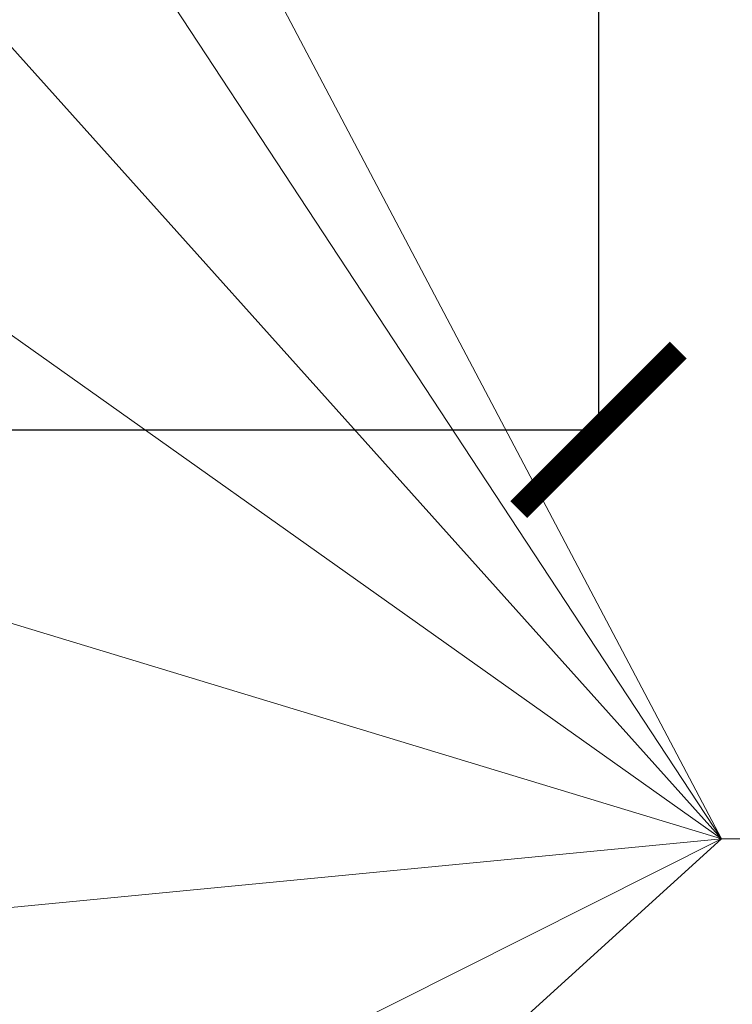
# Model space of a CAD drawing. Header units: millimetres. Extents: x -1722610 to 3896328, y -6858570 to -1329430.
# Tile 32 of 51: x 3105136 to 3106477, y -3467144 to -3465292. Entities that reach past the tile are written whole.
import ezdxf

# ---------------------------------------------------------------- set-up
doc = ezdxf.new("R2010")
doc.units = ezdxf.units.MM
doc.header["$PDMODE"] = 35
doc.header["$PDSIZE"] = 1
doc.layers.get('0').update_dxf_attribs({"lineweight": 5})
doc.layers.get('Defpoints').update_dxf_attribs({"lineweight": 5})
doc.styles.get("Standard").update_dxf_attribs({"font": 'arial.ttf'})
doc.dimstyles.new('ISO-25', dxfattribs={"dimtxt": 2.5, "dimasz": 2.5, "dimexe": 1.25, "dimexo": 0.625, "dimtad": 1, "dimtxsty": 'Standard', "dimcen": 2.5, "dimadec": 0, "dimazin": 0, "dimtfac": 1, "dimtmove": 0, "dimatfit": 3, "dimfxl": 1, "dimarcsym": 0})

# ---------------------------------------------------------------- blocks, each defined once
blk = doc.blocks.new('_ArchTick')
at = {"color": 0, "linetype": 'ByBlock', "const_width": 0.15}
blk.add_lwpolyline([(-0.5, -0.5), (0.5, 0.5)], dxfattribs=at)
blk = doc.blocks.new('*D146')
at = {"color": 0, "lineweight": -2, "transparency": 16777216}
for p, q in [((3101702.9, -3464343.1), (3101702.9, -3466064.4)), ((3106225, -3464343.1), (3106225, -3466064.4)), ((3101702.9, -3466063.2), (3106225, -3466063.2))]:
    blk.add_line(p, q, dxfattribs=at)
at = {"layer": 'Defpoints', "color": 0, "lineweight": 0, "transparency": 16777216}
for p in [(3101702.9, -3464342.4), (3106225, -3464342.4), (3106225, -3466063.2)]:
    blk.add_point(p, dxfattribs=at)
at = {"color": 0, "lineweight": -2, "transparency": 16777216, "xscale": 300, "yscale": 300, "zscale": 300, "rotation": 180}
blk.add_blockref('_ArchTick', (3101702.9, -3466063.2), dxfattribs=at)
at = {"color": 0, "lineweight": -2, "transparency": 16777216, "xscale": 300, "yscale": 300, "zscale": 300}
blk.add_blockref('_ArchTick', (3106225, -3466063.2), dxfattribs=at)
at = {"color": 0, "transparency": 16777216, "insert": (3103544.4, -3465865.5), "char_height": 250, "attachment_point": 5}
blk.add_mtext('2000', dxfattribs=at)

msp = doc.modelspace()

# ---------------------------------------------------------------- linework, layer by layer
for points in [[(3104618.9744, -3463350.3252), (3106456.3428, -3466832.8019)], [(3104618.9744, -3464037.9053), (3106456.3428, -3466832.8019)], [(3104618.9744, -3464783.6337), (3106456.3428, -3466832.8019)], [(3104618.9744, -3465529.3622), (3106456.3428, -3466832.8019)], [(3104618.9744, -3466275.0906), (3106456.3428, -3466832.8019)], [(3104618.9744, -3467010.0141), (3106456.3428, -3466832.8019)], [(3104618.9744, -3467755.7426), (3106456.3428, -3466832.8019)], [(3104618.9744, -3468501.471), (3106456.3428, -3466832.8019)], [(3109419.9712, -3466832.8027), (3106456.3428, -3466832.8019)]]:
    msp.add_lwpolyline(points)

# ---------------------------------------------------------------- dimensions: what is measured, and where the dimension line sits
dim = msp.add_linear_dim(base=(3106224.9849, -3466063.1697), p1=(3101702.8556, -3464342.4253), p2=(3106224.9849, -3464342.4253), angle=0, text='2000', dimstyle='ISO-25', override={"dimtxt": 250, "dimasz": 300, "dimgap": 70, "dimblk1": 'ArchTick', "dimblk2": 'ArchTick', "dimsah": 1})
dim.commit()
dim.dimension.update_dxf_attribs({"geometry": '*D146', "text_midpoint": (3103544.3694, -3466063.1697), "dimtype": 161})

doc.saveas('drawing.dxf')
